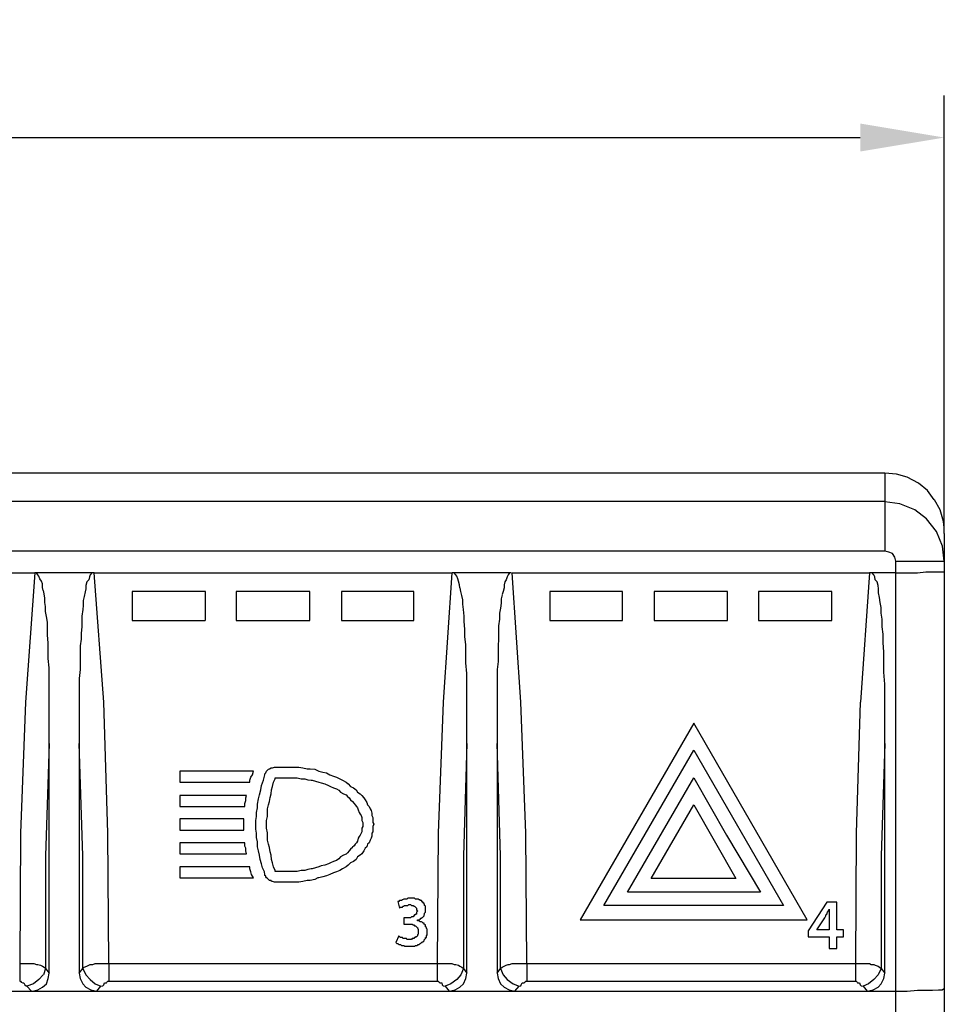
# Model space of a CAD drawing. Extents: x 0 to 283, y 0 to 196.
# Tile 13 of 35: x 72 to 99, y 108 to 137. Entities that reach past the tile are written whole.
import ezdxf

# ---------------------------------------------------------------- set-up
doc = ezdxf.new("R2010")
doc.units = 0
doc.layers.get('0').update_dxf_attribs({"linetype": 'CONTINUOUS'})
doc.layers.get('DEFPOINTS').update_dxf_attribs({"linetype": 'CONTINUOUS'})
doc.layers.add('LAYER_1', color=7, linetype='CONTINUOUS')
doc.styles.add('SANSSERIF', font='sanss___.ttf')
doc.dimstyles.new('ISO-25$0', dxfattribs={"dimtxt": 2.5, "dimasz": 2.5, "dimexe": 1.25, "dimexo": 1, "dimgap": 0.6, "dimtad": 1, "dimdec": 1, "dimzin": 9, "dimdsep": 46, "dimtxsty": 'SANSSERIF', "dimcen": 0.75, "dimadec": 1, "dimazin": 0, "dimtfac": 1, "dimtdec": 1, "dimtmove": 0, "dimatfit": 3, "dimfxl": 1, "dimarcsym": 0})

# ---------------------------------------------------------------- blocks, each defined once
blk = doc.blocks.new('*D55')
at = {"color": 0, "lineweight": -2, "transparency": 16777216}
for p, q in [((34.408, 121.732), (34.408, 134.583)), ((99.178, 121.732), (99.178, 134.583)), ((36.908, 133.333), (96.678, 133.333))]:
    blk.add_line(p, q, dxfattribs=at)
at = {"color": 0, "transparency": 16777216}
for points in [[(36.908, 133.75), (36.908, 132.917), (34.408, 133.333)], [(96.678, 133.75), (96.678, 132.917), (99.178, 133.333)]]:
    blk.add_solid(points, dxfattribs=at)
at = {"layer": 'DEFPOINTS', "color": 0, "transparency": 16777216}
for p in [(99.178, 133.333), (34.408, 120.732), (99.178, 120.732)]:
    blk.add_point(p, dxfattribs=at)
at = {"color": 0, "transparency": 16777216, "insert": (66.793, 135.221), "char_height": 2.5, "attachment_point": 5, "style": 'SANSSERIF'}
blk.add_mtext('129.5', dxfattribs=at)

msp = doc.modelspace()

# ---------------------------------------------------------------- linework, layer by layer
at = {"layer": 'LAYER_1', "color": 7}
for points in [[(97.41, 123.35), (36.176, 123.35)], [(97.41, 123.35), (97.41, 121.029)], [(97.761, 123.323), (97.41, 123.35)], [(98.072, 123.229), (97.761, 123.323)], [(98.409, 123.053), (98.072, 123.229)], [(98.679, 122.837), (98.409, 123.053)], [(98.881, 122.554), (98.679, 122.837)], [(97.41, 122.5), (36.176, 122.5)], [(97.855, 122.433), (97.41, 122.499)], [(99.057, 122.257), (98.882, 122.554)], [(98.301, 122.257), (97.856, 122.433)], [(98.652, 121.987), (98.301, 122.257)], [(99.151, 121.906), (99.057, 122.257)], [(98.949, 121.609), (98.652, 121.987)], [(99.178, 121.73), (99.152, 121.906)], [(99.124, 121.177), (98.949, 121.609)], [(99.178, 121.555), (99.178, 121.73)], [(99.178, 121.555), (99.178, 80.431)], [(97.41, 121.029), (36.176, 121.029)], [(97.532, 121.002), (97.41, 121.029)], [(97.64, 120.961), (97.532, 121.002)], [(99.178, 120.732), (99.124, 121.177)], [(97.707, 120.853), (97.64, 120.961)], [(97.734, 120.732), (97.707, 120.853)], [(97.734, 80.836), (97.734, 120.732)], [(97.734, 120.732), (98.072, 120.732)], [(98.072, 120.732), (98.382, 120.732)], [(98.382, 120.732), (98.625, 120.732)], [(98.625, 120.732), (98.827, 120.732)], [(98.827, 120.732), (99.003, 120.732)], [(99.003, 120.732), (99.111, 120.732)], [(99.111, 120.732), (99.151, 120.732)], [(99.151, 120.732), (99.178, 120.732)], [(98.382, 120.38), (98.625, 120.408)], [(98.625, 120.408), (98.827, 120.408)], [(98.827, 120.408), (99.003, 120.408)], [(99.003, 120.408), (99.111, 120.408)], [(99.111, 120.408), (99.151, 120.408)], [(99.151, 120.408), (99.178, 120.408)], [(61.482, 120.38), (72.131, 120.38)], [(72.131, 120.38), (71.861, 116.534)], [(73.899, 120.38), (72.131, 120.38)], [(72.185, 120.38), (72.131, 120.38)], [(72.225, 120.327), (72.185, 120.38)], [(72.253, 120.286), (72.226, 120.327)], [(72.279, 120.206), (72.253, 120.286)], [(72.333, 120.138), (72.279, 120.205)], [(72.361, 120.057), (72.333, 120.138)], [(73.683, 120.111), (73.656, 120.003)], [(73.737, 120.179), (73.683, 120.112)], [(73.764, 120.259), (73.737, 120.179)], [(73.778, 120.327), (73.764, 120.259)], [(73.831, 120.38), (73.778, 120.327)], [(73.899, 120.38), (73.832, 120.38)], [(74.182, 116.535), (73.899, 120.381)], [(73.899, 120.38), (84.534, 120.38)], [(84.534, 120.38), (84.278, 116.534)], [(86.302, 120.38), (84.548, 120.38)], [(84.602, 120.38), (84.548, 120.38)], [(84.656, 120.327), (84.602, 120.38)], [(84.683, 120.286), (84.656, 120.327)], [(84.71, 120.206), (84.683, 120.286)], [(84.737, 120.138), (84.71, 120.205)], [(84.764, 120.03), (84.737, 120.138)], [(86.114, 120.111), (86.087, 120.03)], [(86.154, 120.179), (86.114, 120.112)], [(86.181, 120.259), (86.154, 120.179)], [(86.208, 120.327), (86.181, 120.259)], [(86.248, 120.38), (86.208, 120.327)], [(86.302, 120.38), (86.248, 120.38)], [(86.586, 116.535), (86.329, 120.381)], [(86.329, 120.38), (96.951, 120.38)], [(96.951, 120.38), (96.682, 116.534)], [(97.734, 120.38), (96.951, 120.38)], [(97.032, 120.38), (96.952, 120.38)], [(97.086, 120.327), (97.032, 120.38)], [(97.113, 120.259), (97.086, 120.327)], [(97.127, 120.179), (97.113, 120.259)], [(97.181, 120.111), (97.127, 120.179)], [(97.208, 120.003), (97.181, 120.112)], [(97.734, 120.38), (98.072, 120.38)], [(98.072, 120.38), (98.382, 120.38)], [(72.361, 119.949), (72.361, 120.057)], [(72.387, 119.854), (72.361, 119.949)], [(72.414, 119.76), (72.388, 119.854)], [(73.629, 119.814), (73.602, 119.679)], [(73.656, 119.908), (73.629, 119.814)], [(73.656, 120.003), (73.656, 119.908)], [(75.033, 119.828), (75.033, 118.964)], [(77.206, 119.828), (75.033, 119.828)], [(77.206, 118.964), (77.206, 119.827)], [(78.123, 119.828), (78.123, 118.964)], [(80.31, 119.828), (78.123, 119.828)], [(80.31, 118.964), (80.31, 119.827)], [(81.255, 119.828), (81.255, 118.964)], [(83.401, 119.828), (81.255, 119.828)], [(83.401, 118.964), (83.401, 119.827)], [(84.777, 119.935), (84.764, 120.029)], [(84.804, 119.828), (84.778, 119.935)], [(84.832, 119.706), (84.804, 119.827)], [(86.059, 119.828), (86.033, 119.734)], [(86.087, 119.935), (86.059, 119.828)], [(86.087, 120.03), (86.087, 119.936)], [(87.45, 119.828), (87.45, 118.964)], [(89.609, 119.828), (87.45, 119.828)], [(89.609, 118.964), (89.609, 119.827)], [(92.727, 119.828), (90.554, 119.828)], [(90.554, 119.828), (90.554, 118.964)], [(92.727, 118.964), (92.727, 119.827)], [(95.831, 119.828), (93.658, 119.828)], [(93.658, 119.828), (93.658, 118.964)], [(95.831, 118.964), (95.831, 119.827)], [(97.221, 119.908), (97.208, 120.003)], [(97.221, 119.787), (97.221, 119.908)], [(72.428, 119.625), (72.414, 119.76)], [(72.428, 119.504), (72.428, 119.625)], [(73.602, 119.679), (73.575, 119.558)], [(73.575, 119.557), (73.575, 119.41)], [(84.858, 119.584), (84.832, 119.706)], [(84.858, 119.45), (84.858, 119.584)], [(86.032, 119.733), (86.006, 119.612)], [(86.006, 119.611), (86.006, 119.477)], [(97.248, 119.652), (97.222, 119.787)], [(97.275, 119.504), (97.248, 119.652)], [(72.455, 119.382), (72.428, 119.503)], [(72.455, 119.233), (72.455, 119.382)], [(72.482, 119.085), (72.455, 119.233)], [(73.562, 119.287), (73.535, 119.098)], [(73.575, 119.409), (73.562, 119.287)], [(84.885, 119.287), (84.858, 119.45)], [(84.899, 119.098), (84.885, 119.287)], [(85.979, 119.328), (85.952, 119.18)], [(86.006, 119.477), (85.979, 119.328)], [(97.302, 119.355), (97.275, 119.503)], [(97.302, 119.18), (97.302, 119.355)], [(72.509, 118.91), (72.482, 119.085)], [(73.535, 119.098), (73.535, 118.964)], [(73.535, 118.964), (73.535, 118.775)], [(75.033, 118.964), (77.205, 118.964)], [(78.123, 118.964), (80.31, 118.964)], [(81.255, 118.964), (83.401, 118.964)], [(84.899, 118.936), (84.899, 119.098)], [(84.926, 118.707), (84.899, 118.936)], [(85.952, 119.004), (85.925, 118.802)], [(85.952, 119.18), (85.952, 119.004)], [(87.45, 118.964), (89.609, 118.964)], [(90.554, 118.964), (92.727, 118.964)], [(93.658, 118.964), (95.831, 118.964)], [(97.329, 119.004), (97.303, 119.18)], [(97.329, 118.775), (97.329, 119.004)], [(72.509, 118.735), (72.509, 118.91)], [(72.509, 118.532), (72.509, 118.734)], [(73.535, 118.775), (73.508, 118.586)], [(84.926, 118.478), (84.926, 118.707)], [(85.925, 118.802), (85.925, 118.6)], [(97.356, 118.558), (97.329, 118.775)], [(72.536, 118.302), (72.509, 118.532)], [(73.508, 118.411), (73.481, 118.208)], [(73.508, 118.586), (73.508, 118.411)], [(84.953, 118.249), (84.926, 118.478)], [(85.925, 118.411), (85.911, 118.208)], [(85.925, 118.599), (85.925, 118.411)], [(97.356, 118.302), (97.356, 118.558)], [(72.536, 118.086), (72.536, 118.302)], [(72.536, 117.83), (72.536, 118.086)], [(73.481, 118.208), (73.481, 117.979)], [(84.953, 117.978), (84.953, 118.249)], [(85.911, 118.208), (85.911, 117.979)], [(97.383, 118.032), (97.356, 118.302)], [(72.563, 117.56), (72.536, 117.831)], [(73.481, 117.978), (73.481, 117.749)], [(84.953, 117.709), (84.953, 117.979)], [(85.911, 117.978), (85.911, 117.749)], [(97.383, 117.749), (97.383, 118.032)], [(72.563, 117.263), (72.563, 117.56)], [(73.481, 117.506), (73.454, 117.236)], [(73.481, 117.749), (73.481, 117.506)], [(84.98, 117.385), (84.953, 117.709)], [(85.911, 117.749), (85.884, 117.506)], [(85.884, 117.506), (85.884, 117.236)], [(97.383, 117.425), (97.383, 117.749)], [(72.563, 116.926), (72.563, 117.263)], [(73.454, 117.236), (73.454, 116.926)], [(84.98, 117.034), (84.98, 117.385)], [(85.884, 117.236), (85.884, 116.926)], [(97.41, 117.074), (97.384, 117.425)], [(72.563, 116.576), (72.563, 116.926)], [(73.454, 116.926), (73.454, 116.575)], [(84.98, 116.655), (84.98, 117.034)], [(85.884, 116.926), (85.884, 116.575)], [(97.41, 116.71), (97.41, 117.074)], [(84.98, 116.237), (84.98, 116.655)], [(97.41, 116.278), (97.41, 116.71)], [(71.861, 116.535), (71.713, 112.634)], [(72.563, 116.211), (72.563, 116.575)], [(73.454, 116.576), (73.454, 116.211)], [(74.304, 112.634), (74.182, 116.534)], [(84.278, 116.535), (84.129, 112.634)], [(85.884, 116.576), (85.884, 116.211)], [(86.734, 112.634), (86.586, 116.534)], [(96.681, 116.535), (96.56, 112.634)], [(72.563, 115.779), (72.563, 116.211)], [(73.454, 116.211), (73.454, 115.779)], [(84.98, 115.779), (84.98, 116.237)], [(85.884, 116.211), (85.884, 115.779)], [(97.41, 115.832), (97.41, 116.278)], [(72.563, 115.306), (72.563, 115.779)], [(73.454, 115.779), (73.454, 115.306)], [(84.98, 115.306), (84.98, 115.779)], [(85.884, 115.779), (85.884, 115.306)], [(91.728, 115.913), (88.354, 110.057)], [(95.102, 110.056), (91.728, 115.913)], [(97.41, 115.306), (97.41, 115.832)], [(72.563, 115.306), (72.455, 111.959)], [(72.563, 108.477), (72.563, 115.306)], [(73.454, 115.306), (73.454, 108.477)], [(73.562, 111.959), (73.454, 115.305)], [(84.98, 115.306), (84.885, 111.959)], [(84.98, 108.477), (84.98, 115.306)], [(85.884, 115.306), (85.884, 108.477)], [(85.979, 111.959), (85.884, 115.305)], [(97.41, 115.306), (97.302, 111.959)], [(97.41, 108.477), (97.41, 115.306)], [(89.056, 110.488), (91.728, 115.104)], [(91.728, 115.104), (94.4, 110.488)], [(91.728, 115.104), (91.728, 115.104)], [(79.082, 114.537), (79.109, 114.55)], [(79.109, 114.55), (79.162, 114.578)], [(79.163, 114.578), (79.177, 114.578)], [(79.177, 114.578), (79.203, 114.578)], [(79.203, 114.578), (79.257, 114.604)], [(79.257, 114.604), (79.338, 114.604)], [(79.338, 114.604), (79.433, 114.604)], [(79.433, 114.604), (79.527, 114.604)], [(79.527, 114.604), (79.608, 114.604)], [(79.608, 114.604), (79.729, 114.604)], [(79.73, 114.604), (79.851, 114.604)], [(79.851, 114.604), (79.986, 114.604)], [(79.986, 114.604), (80.108, 114.578)], [(80.108, 114.578), (80.229, 114.55)], [(80.229, 114.55), (80.324, 114.55)], [(80.324, 114.55), (80.459, 114.537)], [(76.45, 114.483), (76.45, 114.159)], [(78.636, 114.483), (76.45, 114.483)], [(78.528, 114.213), (78.555, 114.307)], [(78.555, 114.307), (78.609, 114.374)], [(78.61, 114.374), (78.636, 114.483)], [(78.933, 114.213), (78.974, 114.374)], [(78.974, 114.402), (79.001, 114.429)], [(78.974, 114.374), (78.974, 114.402)], [(78.974, 114.374), (78.974, 114.374)], [(79.001, 114.429), (79.027, 114.483)], [(79.028, 114.483), (79.054, 114.51)], [(79.055, 114.51), (79.081, 114.537)], [(79.055, 114.51), (79.055, 114.51)], [(79.23, 114.159), (79.284, 114.253)], [(79.284, 114.28), (79.379, 114.28)], [(79.284, 114.254), (79.284, 114.28)], [(79.379, 114.28), (79.5, 114.28)], [(79.5, 114.28), (79.608, 114.28)], [(79.608, 114.28), (79.729, 114.28)], [(79.73, 114.28), (79.824, 114.28)], [(79.824, 114.28), (79.932, 114.28)], [(79.932, 114.28), (80.053, 114.254)], [(80.053, 114.254), (80.161, 114.254)], [(80.162, 114.254), (80.255, 114.226)], [(80.459, 114.537), (80.58, 114.483)], [(80.58, 114.483), (80.701, 114.456)], [(80.58, 114.483), (80.58, 114.483)], [(80.701, 114.456), (80.809, 114.429)], [(80.809, 114.429), (80.904, 114.374)], [(80.904, 114.374), (81.012, 114.334)], [(81.012, 114.335), (81.106, 114.307)], [(81.106, 114.307), (81.201, 114.254)], [(81.201, 114.254), (81.281, 114.214)], [(89.758, 110.879), (91.728, 114.28)], [(91.728, 114.28), (92.7, 112.58)], [(91.728, 114.28), (91.728, 114.28)], [(76.45, 114.159), (78.528, 114.159)], [(78.528, 114.159), (78.528, 114.213)], [(78.852, 113.929), (78.879, 114.051)], [(78.879, 114.051), (78.933, 114.213)], [(79.177, 113.929), (79.203, 114.023)], [(79.203, 114.024), (79.23, 114.159)], [(80.256, 114.226), (80.35, 114.213)], [(80.351, 114.213), (80.377, 114.213)], [(80.378, 114.213), (80.485, 114.186)], [(80.485, 114.186), (80.58, 114.159)], [(80.58, 114.159), (80.647, 114.132)], [(80.647, 114.132), (80.755, 114.105)], [(80.755, 114.105), (80.863, 114.051)], [(80.863, 114.051), (80.931, 114.024)], [(80.931, 114.024), (81.012, 113.984)], [(81.012, 113.983), (81.106, 113.956)], [(81.106, 113.956), (81.173, 113.916)], [(81.282, 114.213), (81.39, 114.159)], [(81.39, 114.159), (81.457, 114.105)], [(81.457, 114.105), (81.525, 114.024)], [(81.525, 114.024), (81.606, 113.984)], [(81.606, 113.983), (81.686, 113.929)], [(76.45, 113.754), (76.45, 113.43)], [(78.434, 113.754), (76.45, 113.754)], [(78.407, 113.687), (78.434, 113.754)], [(78.407, 113.605), (78.407, 113.687)], [(78.758, 113.498), (78.785, 113.66)], [(78.785, 113.66), (78.812, 113.781)], [(78.812, 113.781), (78.852, 113.929)], [(79.109, 113.579), (79.136, 113.699)], [(79.136, 113.7), (79.162, 113.809)], [(79.163, 113.809), (79.177, 113.929)], [(81.174, 113.916), (81.228, 113.862)], [(81.228, 113.862), (81.309, 113.809)], [(81.309, 113.809), (81.389, 113.781)], [(81.39, 113.781), (81.43, 113.727)], [(81.43, 113.727), (81.484, 113.687)], [(81.484, 113.687), (81.524, 113.633)], [(81.687, 113.929), (81.727, 113.862)], [(81.727, 113.862), (81.808, 113.809)], [(81.808, 113.809), (81.862, 113.754)], [(81.862, 113.754), (81.916, 113.687)], [(81.916, 113.687), (81.956, 113.633)], [(76.45, 113.43), (78.38, 113.43)], [(78.38, 113.525), (78.407, 113.605)], [(78.38, 113.43), (78.38, 113.525)], [(78.731, 113.255), (78.758, 113.39)], [(78.758, 113.39), (78.758, 113.498)], [(79.055, 113.363), (79.081, 113.484)], [(79.082, 113.484), (79.109, 113.578)], [(81.525, 113.633), (81.578, 113.579)], [(81.579, 113.579), (81.633, 113.525)], [(81.633, 113.525), (81.659, 113.484)], [(81.66, 113.484), (81.7, 113.43)], [(81.7, 113.43), (81.727, 113.39)], [(81.727, 113.39), (81.754, 113.336)], [(81.957, 113.633), (82.01, 113.551)], [(82.01, 113.551), (82.024, 113.484)], [(82.024, 113.484), (82.078, 113.43)], [(82.078, 113.43), (82.105, 113.363)], [(90.459, 111.284), (91.728, 113.484)], [(91.728, 113.484), (92.983, 111.284)], [(91.728, 113.484), (91.728, 113.484)], [(78.704, 113.012), (78.73, 113.133)], [(78.731, 113.133), (78.731, 113.254)], [(79.028, 113.012), (79.054, 113.133)], [(79.055, 113.228), (79.055, 113.363)], [(79.055, 113.133), (79.055, 113.228)], [(81.754, 113.336), (81.781, 113.255)], [(81.781, 113.255), (81.808, 113.201)], [(81.808, 113.201), (81.835, 113.16)], [(81.835, 113.16), (81.862, 113.107)], [(81.862, 113.107), (81.862, 113.066)], [(82.105, 113.363), (82.132, 113.308)], [(82.132, 113.309), (82.159, 113.228)], [(82.159, 113.228), (82.159, 113.16)], [(82.159, 113.16), (82.186, 113.107)], [(82.186, 113.107), (82.186, 113.039)], [(76.45, 113.066), (76.45, 112.729)], [(78.353, 113.066), (76.45, 113.066)], [(78.353, 112.985), (78.353, 113.066)], [(78.353, 112.904), (78.353, 112.985)], [(78.353, 112.904), (78.353, 112.904)], [(78.353, 112.809), (78.353, 112.904)], [(78.353, 112.728), (78.353, 112.809)], [(78.704, 112.904), (78.704, 113.012)], [(78.704, 112.756), (78.704, 112.904)], [(79.028, 112.904), (79.028, 113.012)], [(79.028, 112.782), (79.028, 112.904)], [(79.055, 112.647), (79.028, 112.783)], [(81.862, 113.066), (81.862, 113.012)], [(81.862, 113.012), (81.889, 112.957)], [(81.889, 112.836), (81.862, 112.782)], [(81.862, 112.782), (81.862, 112.728)], [(81.889, 112.957), (81.889, 112.904)], [(81.889, 112.904), (81.889, 112.837)], [(82.186, 113.039), (82.186, 112.957)], [(82.186, 112.957), (82.213, 112.904)], [(82.213, 112.904), (82.186, 112.837)], [(82.186, 112.836), (82.186, 112.756)], [(71.713, 112.634), (71.685, 108.76)], [(74.331, 108.76), (74.304, 112.633)], [(76.45, 112.728), (78.353, 112.728)], [(78.731, 112.634), (78.704, 112.756)], [(78.731, 112.512), (78.731, 112.633)], [(78.758, 112.377), (78.731, 112.512)], [(79.055, 112.553), (79.055, 112.647)], [(79.055, 112.432), (79.055, 112.553)], [(81.781, 112.539), (81.754, 112.486)], [(81.808, 112.58), (81.781, 112.539)], [(81.835, 112.634), (81.808, 112.58)], [(81.862, 112.674), (81.835, 112.634)], [(81.862, 112.728), (81.862, 112.674)], [(82.159, 112.553), (82.132, 112.486)], [(82.186, 112.674), (82.159, 112.634)], [(82.159, 112.634), (82.159, 112.553)], [(82.186, 112.756), (82.186, 112.674)], [(84.129, 112.634), (84.103, 108.76)], [(86.761, 108.76), (86.734, 112.633)], [(92.7, 112.58), (93.712, 110.879)], [(96.56, 112.634), (96.533, 108.76)], [(76.45, 112.35), (76.45, 112.026)], [(78.38, 112.35), (76.45, 112.35)], [(78.38, 112.256), (78.38, 112.35)], [(78.407, 112.188), (78.38, 112.255)], [(78.758, 112.228), (78.758, 112.377)], [(78.785, 112.108), (78.758, 112.228)], [(79.082, 112.31), (79.055, 112.431)], [(79.109, 112.215), (79.082, 112.31)], [(79.136, 112.081), (79.109, 112.215)], [(81.579, 112.215), (81.525, 112.161)], [(81.633, 112.256), (81.579, 112.216)], [(81.66, 112.31), (81.633, 112.256)], [(81.7, 112.35), (81.66, 112.31)], [(81.727, 112.404), (81.7, 112.35)], [(81.754, 112.486), (81.727, 112.404)], [(82.01, 112.228), (81.957, 112.188)], [(82.024, 112.31), (82.011, 112.228)], [(82.078, 112.35), (82.024, 112.31)], [(82.105, 112.432), (82.078, 112.35)], [(82.132, 112.486), (82.105, 112.432)], [(72.455, 111.959), (72.455, 108.612)], [(73.562, 108.612), (73.562, 111.959)], [(76.45, 112.026), (78.434, 112.026)], [(78.407, 112.108), (78.407, 112.188)], [(78.434, 112.026), (78.407, 112.108)], [(78.812, 111.986), (78.785, 112.107)], [(78.839, 111.851), (78.812, 111.986)], [(79.163, 111.986), (79.136, 112.081)], [(79.177, 111.851), (79.163, 111.986)], [(81.228, 111.932), (81.174, 111.878)], [(81.309, 111.986), (81.228, 111.932)], [(81.39, 112.013), (81.309, 111.986)], [(81.43, 112.054), (81.39, 112.014)], [(81.484, 112.108), (81.43, 112.054)], [(81.525, 112.162), (81.485, 112.108)], [(81.727, 111.932), (81.687, 111.851)], [(81.808, 111.986), (81.727, 111.932)], [(81.862, 112.026), (81.809, 111.986)], [(81.916, 112.108), (81.862, 112.026)], [(81.957, 112.188), (81.916, 112.108)], [(84.885, 111.959), (84.885, 108.612)], [(85.979, 108.612), (85.979, 111.959)], [(97.302, 111.959), (97.302, 108.612)], [(76.45, 111.635), (76.45, 111.312)], [(78.528, 111.635), (76.45, 111.635)], [(78.528, 111.581), (78.528, 111.635)], [(78.879, 111.73), (78.839, 111.851)], [(78.906, 111.607), (78.88, 111.729)], [(79.203, 111.757), (79.177, 111.851)], [(79.23, 111.635), (79.204, 111.757)], [(79.284, 111.527), (79.23, 111.635)], [(80.58, 111.635), (80.485, 111.607)], [(80.647, 111.662), (80.58, 111.635)], [(80.755, 111.689), (80.647, 111.662)], [(80.863, 111.73), (80.755, 111.69)], [(80.931, 111.757), (80.863, 111.73)], [(81.012, 111.797), (80.931, 111.757)], [(81.106, 111.824), (81.012, 111.797)], [(81.174, 111.878), (81.107, 111.824)], [(81.39, 111.635), (81.282, 111.581)], [(81.457, 111.689), (81.39, 111.635)], [(81.525, 111.757), (81.457, 111.69)], [(81.606, 111.797), (81.524, 111.757)], [(81.687, 111.851), (81.606, 111.797)], [(78.555, 111.487), (78.529, 111.581)], [(78.582, 111.406), (78.556, 111.487)], [(78.636, 111.312), (78.582, 111.406)], [(78.96, 111.487), (78.906, 111.607)], [(78.974, 111.406), (78.961, 111.487)], [(78.974, 111.379), (78.974, 111.406)], [(78.974, 111.406), (78.974, 111.406)], [(79.001, 111.365), (78.974, 111.378)], [(79.001, 111.338), (79.001, 111.365)], [(79.028, 111.312), (79.001, 111.338)], [(79.284, 111.5), (79.284, 111.527)], [(79.284, 111.5), (79.284, 111.5)], [(79.406, 111.5), (79.284, 111.5)], [(79.284, 111.5), (79.284, 111.5)], [(79.5, 111.5), (79.405, 111.5)], [(79.608, 111.5), (79.5, 111.5)], [(79.73, 111.5), (79.608, 111.5)], [(79.824, 111.5), (79.73, 111.5)], [(79.932, 111.5), (79.824, 111.5)], [(80.053, 111.527), (79.932, 111.5)], [(80.162, 111.527), (80.054, 111.527)], [(80.256, 111.554), (80.162, 111.527)], [(80.351, 111.581), (80.256, 111.554)], [(80.378, 111.581), (80.351, 111.581)], [(80.485, 111.607), (80.377, 111.581)], [(80.701, 111.338), (80.58, 111.312)], [(80.809, 111.365), (80.702, 111.338)], [(80.904, 111.406), (80.809, 111.365)], [(81.012, 111.459), (80.904, 111.406)], [(81.106, 111.487), (81.012, 111.459)], [(81.201, 111.527), (81.106, 111.487)], [(81.282, 111.581), (81.201, 111.527)], [(76.45, 111.312), (78.636, 111.312)], [(79.055, 111.284), (79.028, 111.312)], [(79.082, 111.257), (79.055, 111.284)], [(79.109, 111.23), (79.082, 111.257)], [(79.163, 111.23), (79.109, 111.23)], [(79.177, 111.203), (79.163, 111.23)], [(79.203, 111.203), (79.177, 111.203)], [(79.257, 111.177), (79.203, 111.203)], [(79.338, 111.177), (79.258, 111.177)], [(79.433, 111.177), (79.338, 111.177)], [(79.554, 111.177), (79.433, 111.177)], [(79.608, 111.177), (79.554, 111.177)], [(79.73, 111.177), (79.608, 111.177)], [(79.851, 111.177), (79.73, 111.177)], [(79.986, 111.177), (79.851, 111.177)], [(80.108, 111.203), (79.986, 111.177)], [(80.229, 111.23), (80.108, 111.203)], [(80.324, 111.23), (80.229, 111.23)], [(80.459, 111.257), (80.324, 111.23)], [(80.553, 111.312), (80.459, 111.257)], [(80.58, 111.312), (80.553, 111.312)], [(92.983, 111.284), (90.459, 111.284)], [(89.758, 110.879), (89.758, 110.879)], [(93.685, 110.879), (89.758, 110.879)], [(93.712, 110.879), (93.685, 110.879)], [(82.928, 110.609), (82.982, 110.407)], [(82.955, 110.609), (82.928, 110.609)], [(82.982, 110.636), (82.955, 110.609)], [(83.009, 110.636), (82.983, 110.636)], [(83.036, 110.636), (83.01, 110.636)], [(83.063, 110.65), (83.037, 110.637)], [(83.104, 110.677), (83.063, 110.65)], [(83.063, 110.65), (83.063, 110.65)], [(83.063, 110.434), (83.077, 110.461)], [(83.077, 110.461), (83.104, 110.461)], [(83.131, 110.677), (83.104, 110.677)], [(83.104, 110.461), (83.13, 110.488)], [(83.158, 110.677), (83.131, 110.677)], [(83.131, 110.488), (83.158, 110.488)], [(83.198, 110.677), (83.158, 110.677)], [(83.158, 110.488), (83.185, 110.488)], [(83.185, 110.488), (83.198, 110.488)], [(83.225, 110.704), (83.198, 110.677)], [(83.198, 110.488), (83.225, 110.488)], [(83.225, 110.488), (83.252, 110.515)], [(83.252, 110.704), (83.226, 110.704)], [(83.306, 110.704), (83.252, 110.704)], [(83.252, 110.515), (83.279, 110.515)], [(83.279, 110.515), (83.306, 110.515)], [(83.333, 110.704), (83.306, 110.704)], [(83.306, 110.515), (83.333, 110.488)], [(83.36, 110.704), (83.333, 110.704)], [(83.333, 110.488), (83.36, 110.488)], [(83.333, 110.488), (83.333, 110.488)], [(83.387, 110.704), (83.36, 110.704)], [(83.36, 110.488), (83.387, 110.488)], [(83.387, 110.488), (83.401, 110.461)], [(83.387, 110.488), (83.387, 110.488)], [(83.428, 110.704), (83.388, 110.704)], [(83.401, 110.461), (83.427, 110.461)], [(83.455, 110.677), (83.428, 110.704)], [(83.428, 110.461), (83.454, 110.434)], [(83.428, 110.461), (83.428, 110.461)], [(83.482, 110.677), (83.455, 110.677)], [(83.509, 110.677), (83.482, 110.677)], [(83.535, 110.677), (83.509, 110.677)], [(83.563, 110.65), (83.535, 110.677)], [(83.59, 110.65), (83.563, 110.65)], [(83.59, 110.636), (83.59, 110.65)], [(83.603, 110.636), (83.59, 110.636)], [(83.63, 110.636), (83.603, 110.636)], [(83.657, 110.609), (83.63, 110.636)], [(83.657, 110.583), (83.657, 110.609)], [(83.684, 110.583), (83.657, 110.583)], [(83.684, 110.555), (83.684, 110.583)], [(83.711, 110.555), (83.684, 110.555)], [(83.711, 110.528), (83.711, 110.555)], [(83.725, 110.515), (83.711, 110.528)], [(83.725, 110.488), (83.725, 110.515)], [(83.725, 110.488), (83.725, 110.488)], [(83.752, 110.461), (83.725, 110.488)], [(83.752, 110.434), (83.752, 110.461)], [(89.056, 110.488), (89.056, 110.488)], [(94.4, 110.488), (89.056, 110.488)], [(95.683, 110.583), (95.129, 109.732)], [(95.98, 110.583), (95.683, 110.583)], [(95.98, 109.759), (95.98, 110.583)], [(82.982, 110.407), (83.009, 110.434)], [(83.009, 110.434), (83.036, 110.434)], [(83.036, 110.434), (83.063, 110.434)], [(83.333, 110.151), (83.306, 110.123)], [(83.36, 110.151), (83.333, 110.151)], [(83.36, 110.151), (83.36, 110.151)], [(83.387, 110.151), (83.36, 110.151)], [(83.401, 110.177), (83.387, 110.151)], [(83.428, 110.205), (83.401, 110.177)], [(83.401, 110.177), (83.401, 110.177)], [(83.428, 110.205), (83.428, 110.205)], [(83.455, 110.205), (83.428, 110.205)], [(83.455, 110.434), (83.482, 110.407)], [(83.455, 110.434), (83.455, 110.434)], [(83.455, 110.231), (83.455, 110.205)], [(83.482, 110.231), (83.455, 110.231)], [(83.482, 110.407), (83.482, 110.38)], [(83.482, 110.407), (83.482, 110.407)], [(83.482, 110.38), (83.482, 110.353)], [(83.482, 110.353), (83.508, 110.326)], [(83.482, 110.353), (83.482, 110.353)], [(83.509, 110.312), (83.482, 110.286)], [(83.482, 110.286), (83.482, 110.258)], [(83.482, 110.286), (83.482, 110.286)], [(83.482, 110.258), (83.482, 110.231)], [(83.482, 110.258), (83.482, 110.258)], [(83.509, 110.326), (83.509, 110.313)], [(83.509, 110.326), (83.509, 110.326)], [(83.657, 110.123), (83.684, 110.151)], [(83.684, 110.151), (83.711, 110.177)], [(83.711, 110.205), (83.724, 110.231)], [(83.711, 110.177), (83.711, 110.205)], [(83.711, 110.177), (83.711, 110.177)], [(83.725, 110.258), (83.751, 110.286)], [(83.725, 110.258), (83.725, 110.258)], [(83.725, 110.231), (83.725, 110.258)], [(83.752, 110.407), (83.752, 110.434)], [(83.752, 110.407), (83.752, 110.407)], [(83.752, 110.38), (83.752, 110.407)], [(83.752, 110.353), (83.752, 110.381)], [(83.752, 110.353), (83.752, 110.353)], [(83.752, 110.326), (83.752, 110.353)], [(83.752, 110.312), (83.752, 110.326)], [(83.752, 110.286), (83.752, 110.312)], [(95.629, 110.123), (95.655, 110.177)], [(95.656, 110.205), (95.682, 110.231)], [(95.656, 110.177), (95.656, 110.205)], [(95.683, 110.231), (95.71, 110.286)], [(95.71, 110.286), (95.736, 110.326)], [(95.737, 110.326), (95.75, 110.381)], [(95.75, 110.38), (95.75, 110.326)], [(95.75, 110.38), (95.75, 110.38)], [(95.75, 110.326), (95.75, 110.313)], [(95.75, 110.312), (95.75, 110.258)], [(95.75, 110.258), (95.75, 110.205)], [(95.75, 110.205), (95.75, 110.151)], [(95.75, 110.151), (95.75, 110.123)], [(83.104, 110.123), (83.104, 109.934)], [(83.225, 110.123), (83.104, 110.123)], [(83.104, 109.934), (83.225, 109.934)], [(83.225, 110.123), (83.225, 110.123)], [(83.225, 109.934), (83.252, 109.934)], [(83.225, 109.934), (83.225, 109.934)], [(83.252, 110.123), (83.226, 110.123)], [(83.252, 109.934), (83.279, 109.934)], [(83.279, 110.123), (83.253, 110.123)], [(83.306, 110.123), (83.279, 110.123)], [(83.279, 109.934), (83.306, 109.934)], [(83.306, 109.934), (83.333, 109.934)], [(83.333, 109.934), (83.36, 109.934)], [(83.36, 109.934), (83.387, 109.907)], [(83.387, 109.907), (83.401, 109.907)], [(83.401, 109.907), (83.427, 109.88)], [(83.401, 109.907), (83.401, 109.907)], [(83.428, 109.88), (83.454, 109.88)], [(83.455, 109.88), (83.482, 109.854)], [(83.455, 109.88), (83.455, 109.88)], [(83.482, 109.854), (83.508, 109.827)], [(83.482, 109.854), (83.482, 109.854)], [(83.509, 110.056), (83.535, 110.056)], [(83.509, 110.029), (83.509, 110.056)], [(83.535, 110.029), (83.509, 110.029)], [(83.535, 110.056), (83.563, 110.056)], [(83.563, 110.029), (83.535, 110.029)], [(83.563, 110.056), (83.589, 110.083)], [(83.563, 110.029), (83.563, 110.029)], [(83.59, 110.002), (83.563, 110.029)], [(83.59, 110.083), (83.603, 110.083)], [(83.603, 110.002), (83.59, 110.002)], [(83.603, 110.11), (83.63, 110.11)], [(83.603, 110.083), (83.603, 110.11)], [(83.63, 110.002), (83.603, 110.002)], [(83.63, 110.11), (83.657, 110.124)], [(83.657, 109.988), (83.63, 110.002)], [(83.657, 110.123), (83.657, 110.123)], [(83.657, 109.988), (83.657, 109.988)], [(83.684, 109.962), (83.657, 109.988)], [(83.711, 109.962), (83.684, 109.962)], [(83.711, 109.934), (83.711, 109.962)], [(83.725, 109.907), (83.711, 109.934)], [(83.752, 109.907), (83.725, 109.907)], [(83.752, 109.88), (83.752, 109.907)], [(83.752, 109.854), (83.752, 109.88)], [(83.778, 109.826), (83.752, 109.854)], [(88.354, 110.056), (95.102, 110.056)], [(95.386, 109.759), (95.629, 110.123)], [(95.75, 110.123), (95.75, 109.759)], [(82.955, 109.584), (82.874, 109.382)], [(82.955, 109.556), (82.955, 109.584)], [(83.509, 109.584), (83.482, 109.556)], [(83.509, 109.826), (83.509, 109.8)], [(83.509, 109.826), (83.509, 109.826)], [(83.509, 109.8), (83.535, 109.787)], [(83.535, 109.637), (83.509, 109.611)], [(83.509, 109.611), (83.509, 109.584)], [(83.509, 109.584), (83.509, 109.584)], [(83.535, 109.786), (83.535, 109.759)], [(83.535, 109.786), (83.535, 109.786)], [(83.535, 109.759), (83.535, 109.732)], [(83.535, 109.759), (83.535, 109.759)], [(83.535, 109.732), (83.535, 109.706)], [(83.535, 109.732), (83.535, 109.732)], [(83.535, 109.706), (83.535, 109.678)], [(83.535, 109.706), (83.535, 109.706)], [(83.535, 109.678), (83.535, 109.664)], [(83.535, 109.665), (83.535, 109.637)], [(83.535, 109.665), (83.535, 109.665)], [(83.535, 109.637), (83.535, 109.637)], [(83.778, 109.826), (83.778, 109.826)], [(83.778, 109.8), (83.778, 109.826)], [(83.806, 109.786), (83.778, 109.8)], [(83.778, 109.584), (83.806, 109.611)], [(83.778, 109.556), (83.778, 109.584)], [(83.806, 109.759), (83.806, 109.786)], [(83.806, 109.732), (83.806, 109.759)], [(83.806, 109.732), (83.806, 109.732)], [(83.806, 109.706), (83.806, 109.732)], [(83.806, 109.678), (83.806, 109.706)], [(83.806, 109.665), (83.806, 109.678)], [(83.806, 109.637), (83.806, 109.665)], [(83.806, 109.611), (83.806, 109.637)], [(95.129, 109.732), (95.129, 109.557)], [(95.386, 109.759), (95.386, 109.759)], [(95.75, 109.759), (95.386, 109.759)], [(96.182, 109.759), (95.98, 109.759)], [(96.182, 109.556), (96.182, 109.759)], [(82.874, 109.382), (82.901, 109.354)], [(82.901, 109.354), (82.928, 109.354)], [(82.928, 109.354), (82.955, 109.326)], [(82.982, 109.556), (82.955, 109.556)], [(82.955, 109.326), (82.982, 109.326)], [(82.982, 109.326), (83.009, 109.326)], [(82.982, 109.326), (82.982, 109.326)], [(83.009, 109.53), (82.983, 109.556)], [(83.009, 109.326), (83.036, 109.3)], [(83.036, 109.53), (83.01, 109.53)], [(83.036, 109.3), (83.063, 109.3)], [(83.063, 109.53), (83.037, 109.53)], [(83.063, 109.3), (83.104, 109.3)], [(83.077, 109.502), (83.064, 109.53)], [(83.131, 109.502), (83.077, 109.502)], [(83.104, 109.3), (83.13, 109.273)], [(83.158, 109.502), (83.131, 109.502)], [(83.131, 109.273), (83.185, 109.273)], [(83.185, 109.502), (83.158, 109.502)], [(83.198, 109.476), (83.185, 109.502)], [(83.185, 109.273), (83.198, 109.273)], [(83.225, 109.476), (83.198, 109.476)], [(83.198, 109.273), (83.225, 109.273)], [(83.225, 109.273), (83.279, 109.273)], [(83.252, 109.476), (83.226, 109.476)], [(83.279, 109.476), (83.253, 109.476)], [(83.306, 109.476), (83.279, 109.476)], [(83.279, 109.273), (83.333, 109.273)], [(83.279, 109.273), (83.279, 109.273)], [(83.333, 109.476), (83.306, 109.476)], [(83.36, 109.502), (83.333, 109.476)], [(83.333, 109.273), (83.36, 109.273)], [(83.387, 109.502), (83.36, 109.502)], [(83.36, 109.273), (83.387, 109.273)], [(83.401, 109.502), (83.387, 109.502)], [(83.387, 109.273), (83.427, 109.273)], [(83.428, 109.53), (83.401, 109.502)], [(83.401, 109.502), (83.401, 109.502)], [(83.455, 109.53), (83.428, 109.53)], [(83.428, 109.273), (83.454, 109.3)], [(83.455, 109.556), (83.455, 109.53)], [(83.482, 109.556), (83.455, 109.556)], [(83.455, 109.3), (83.482, 109.3)], [(83.482, 109.556), (83.482, 109.556)], [(83.482, 109.3), (83.508, 109.3)], [(83.509, 109.3), (83.535, 109.326)], [(83.535, 109.326), (83.563, 109.326)], [(83.563, 109.326), (83.589, 109.354)], [(83.59, 109.354), (83.603, 109.354)], [(83.603, 109.354), (83.63, 109.382)], [(83.63, 109.382), (83.657, 109.382)], [(83.657, 109.408), (83.684, 109.408)], [(83.657, 109.382), (83.657, 109.408)], [(83.684, 109.408), (83.711, 109.435)], [(83.711, 109.436), (83.711, 109.462)], [(83.711, 109.461), (83.724, 109.461)], [(83.725, 109.476), (83.751, 109.502)], [(83.725, 109.461), (83.725, 109.475)], [(83.752, 109.53), (83.778, 109.53)], [(83.752, 109.502), (83.752, 109.53)], [(83.778, 109.53), (83.778, 109.556)], [(95.129, 109.556), (95.75, 109.556)], [(95.75, 109.556), (95.75, 109.382)], [(95.75, 109.382), (95.75, 109.206)], [(95.98, 109.206), (95.98, 109.557)], [(95.98, 109.556), (96.182, 109.556)], [(95.75, 109.206), (95.98, 109.206)], [(71.685, 108.76), (71.685, 108.234)], [(71.685, 108.76), (71.78, 108.76)], [(71.78, 108.76), (71.901, 108.76)], [(71.901, 108.76), (72.009, 108.76)], [(72.01, 108.76), (72.104, 108.76)], [(72.104, 108.76), (72.185, 108.733)], [(72.185, 108.733), (72.225, 108.733)], [(72.225, 108.733), (72.306, 108.706)], [(72.306, 108.706), (72.36, 108.679)], [(72.361, 108.679), (72.414, 108.652)], [(73.602, 108.652), (73.683, 108.679)], [(73.683, 108.679), (73.737, 108.706)], [(73.737, 108.706), (73.778, 108.733)], [(73.778, 108.733), (73.858, 108.733)], [(73.859, 108.733), (73.926, 108.76)], [(73.926, 108.76), (74.007, 108.76)], [(74.007, 108.76), (74.101, 108.76)], [(74.101, 108.76), (74.236, 108.76)], [(74.236, 108.76), (74.331, 108.76)], [(74.331, 108.76), (74.331, 108.558)], [(74.331, 108.76), (84.102, 108.76)], [(84.102, 108.76), (84.102, 108.234)], [(84.102, 108.76), (84.21, 108.76)], [(84.211, 108.76), (84.332, 108.76)], [(84.332, 108.76), (84.44, 108.76)], [(84.44, 108.76), (84.534, 108.76)], [(84.534, 108.76), (84.602, 108.733)], [(84.602, 108.733), (84.656, 108.733)], [(84.656, 108.733), (84.737, 108.706)], [(84.737, 108.706), (84.777, 108.679)], [(84.777, 108.679), (84.831, 108.652)], [(86.032, 108.652), (86.086, 108.679)], [(86.087, 108.679), (86.154, 108.706)], [(86.154, 108.706), (86.208, 108.733)], [(86.208, 108.733), (86.248, 108.733)], [(86.248, 108.733), (86.329, 108.76)], [(86.329, 108.76), (86.437, 108.76)], [(86.437, 108.76), (86.532, 108.76)], [(86.532, 108.76), (86.653, 108.76)], [(86.653, 108.76), (86.761, 108.76)], [(86.761, 108.76), (96.532, 108.76)], [(86.761, 108.76), (86.761, 108.558)], [(96.533, 108.76), (96.627, 108.76)], [(96.533, 108.76), (96.533, 108.234)], [(96.628, 108.76), (96.762, 108.76)], [(96.762, 108.76), (96.857, 108.76)], [(96.857, 108.76), (96.951, 108.76)], [(96.951, 108.76), (97.005, 108.733)], [(97.005, 108.733), (97.086, 108.733)], [(97.086, 108.733), (97.126, 108.706)], [(97.127, 108.706), (97.207, 108.679)], [(97.208, 108.679), (97.248, 108.652)], [(72.387, 108.423), (72.253, 108.288)], [(72.455, 108.612), (72.388, 108.423)], [(72.414, 108.652), (72.455, 108.612)], [(72.455, 108.612), (72.563, 108.477)], [(72.536, 108.315), (72.563, 108.477)], [(73.454, 108.477), (73.562, 108.612)], [(73.454, 108.477), (73.48, 108.315)], [(73.562, 108.612), (73.602, 108.652)], [(73.562, 108.612), (73.656, 108.423)], [(73.656, 108.423), (73.778, 108.288)], [(74.331, 108.557), (74.331, 108.234)], [(84.804, 108.423), (84.683, 108.288)], [(84.885, 108.612), (84.805, 108.423)], [(84.832, 108.652), (84.885, 108.612)], [(84.885, 108.612), (84.98, 108.477)], [(84.953, 108.315), (84.979, 108.477)], [(85.884, 108.477), (85.979, 108.612)], [(85.884, 108.477), (85.911, 108.315)], [(85.979, 108.612), (86.032, 108.652)], [(85.979, 108.612), (86.059, 108.423)], [(86.059, 108.423), (86.181, 108.288)], [(86.761, 108.557), (86.761, 108.234)], [(97.208, 108.423), (97.086, 108.288)], [(97.302, 108.612), (97.208, 108.423)], [(97.248, 108.652), (97.302, 108.612)], [(97.302, 108.612), (97.41, 108.477)], [(97.383, 108.315), (97.41, 108.477)], [(71.685, 108.234), (71.713, 108.234)], [(71.685, 108.234), (71.685, 108.234)], [(71.713, 108.234), (71.726, 108.207)], [(71.713, 108.234), (71.713, 108.234)], [(71.726, 108.207), (71.78, 108.18)], [(71.78, 108.18), (71.807, 108.18)], [(71.807, 108.18), (71.834, 108.126)], [(71.834, 108.126), (71.874, 108.099)], [(71.874, 108.099), (71.901, 108.086)], [(72.091, 108.153), (71.902, 108.086)], [(72.253, 108.288), (72.091, 108.153)], [(72.361, 108.059), (72.482, 108.153)], [(72.482, 108.153), (72.536, 108.315)], [(73.481, 108.315), (73.562, 108.153)], [(73.562, 108.153), (73.656, 108.059)], [(73.778, 108.288), (73.926, 108.153)], [(73.926, 108.153), (74.101, 108.086)], [(74.101, 108.086), (74.155, 108.099)], [(74.156, 108.099), (74.182, 108.126)], [(74.182, 108.126), (74.209, 108.18)], [(74.21, 108.18), (74.263, 108.18)], [(74.263, 108.18), (74.277, 108.207)], [(74.277, 108.207), (74.304, 108.234)], [(74.304, 108.234), (74.331, 108.234)], [(74.331, 108.234), (74.331, 108.234)], [(74.331, 108.234), (84.102, 108.234)], [(84.102, 108.234), (84.129, 108.234)], [(84.102, 108.234), (84.102, 108.234)], [(84.129, 108.234), (84.157, 108.207)], [(84.129, 108.234), (84.129, 108.234)], [(84.157, 108.207), (84.183, 108.18)], [(84.183, 108.18), (84.237, 108.18)], [(84.238, 108.18), (84.251, 108.126)], [(84.251, 108.126), (84.278, 108.099)], [(84.278, 108.099), (84.332, 108.086)], [(84.507, 108.153), (84.332, 108.086)], [(84.683, 108.288), (84.508, 108.153)], [(84.777, 108.059), (84.885, 108.153)], [(84.885, 108.153), (84.952, 108.315)], [(85.911, 108.315), (85.978, 108.153)], [(85.979, 108.153), (86.086, 108.059)], [(86.181, 108.288), (86.356, 108.153)], [(86.357, 108.153), (86.532, 108.086)], [(86.532, 108.086), (86.586, 108.099)], [(86.586, 108.099), (86.599, 108.126)], [(86.599, 108.126), (86.626, 108.18)], [(86.626, 108.18), (86.68, 108.18)], [(86.68, 108.18), (86.708, 108.207)], [(86.708, 108.207), (86.734, 108.234)], [(86.734, 108.234), (86.762, 108.234)], [(86.734, 108.234), (86.734, 108.234)], [(86.761, 108.234), (86.761, 108.234)], [(86.761, 108.234), (96.532, 108.234)], [(96.533, 108.234), (96.56, 108.234)], [(96.533, 108.234), (96.533, 108.234)], [(96.56, 108.234), (96.587, 108.207)], [(96.587, 108.207), (96.6, 108.18)], [(96.6, 108.18), (96.654, 108.18)], [(96.654, 108.18), (96.681, 108.126)], [(96.681, 108.126), (96.708, 108.099)], [(96.708, 108.099), (96.762, 108.086)], [(96.924, 108.153), (96.763, 108.086)], [(97.086, 108.288), (96.925, 108.153)], [(97.208, 108.059), (97.302, 108.153)], [(97.302, 108.153), (97.383, 108.315)], [(61.576, 107.937), (72.037, 107.937)], [(71.901, 108.086), (72.037, 107.937)], [(72.036, 107.937), (72.063, 107.937)], [(72.036, 107.937), (72.036, 107.937)], [(72.063, 107.937), (72.225, 107.977)], [(72.063, 107.937), (73.98, 107.937)], [(72.225, 107.977), (72.361, 108.059)], [(73.656, 108.059), (73.805, 107.977)], [(73.804, 107.977), (73.98, 107.937)], [(73.98, 107.937), (74.101, 108.086)], [(73.98, 107.937), (84.454, 107.937)], [(84.332, 108.086), (84.453, 107.937)], [(84.453, 107.937), (84.629, 107.977)], [(84.453, 107.937), (86.41, 107.937)], [(84.629, 107.977), (84.777, 108.059)], [(86.087, 108.059), (86.235, 107.977)], [(86.235, 107.977), (86.41, 107.937)], [(86.41, 107.937), (86.532, 108.086)], [(86.41, 107.937), (96.884, 107.937)], [(96.762, 108.086), (96.884, 107.937)], [(96.884, 107.937), (97.059, 107.977)], [(96.884, 107.937), (97.734, 107.937)], [(96.884, 107.937), (96.884, 107.937)], [(97.059, 107.977), (97.208, 108.059)], [(97.734, 107.937), (98.072, 107.937)], [(98.072, 107.937), (98.382, 107.964)], [(98.382, 107.964), (98.625, 107.964)], [(98.625, 107.964), (98.827, 107.964)], [(98.827, 107.964), (99.003, 107.978)], [(99.003, 107.977), (99.111, 107.977)], [(99.111, 107.977), (99.151, 108.005)], [(99.151, 108.005), (99.178, 108.005)]]:
    msp.add_lwpolyline(points, dxfattribs=at)

# ---------------------------------------------------------------- dimensions: what is measured, and where the dimension line sits
dim = msp.add_linear_dim(base=(99.178, 133.333), p1=(34.408, 120.732), p2=(99.178, 120.732), text='129.5', dimstyle='ISO-25$0', override={"dimlfac": 2})
dim.commit()
dim.dimension.update_dxf_attribs({"geometry": '*D55', "text_midpoint": (66.793, 133.333), "dimtype": 160})

doc.saveas('drawing.dxf')
